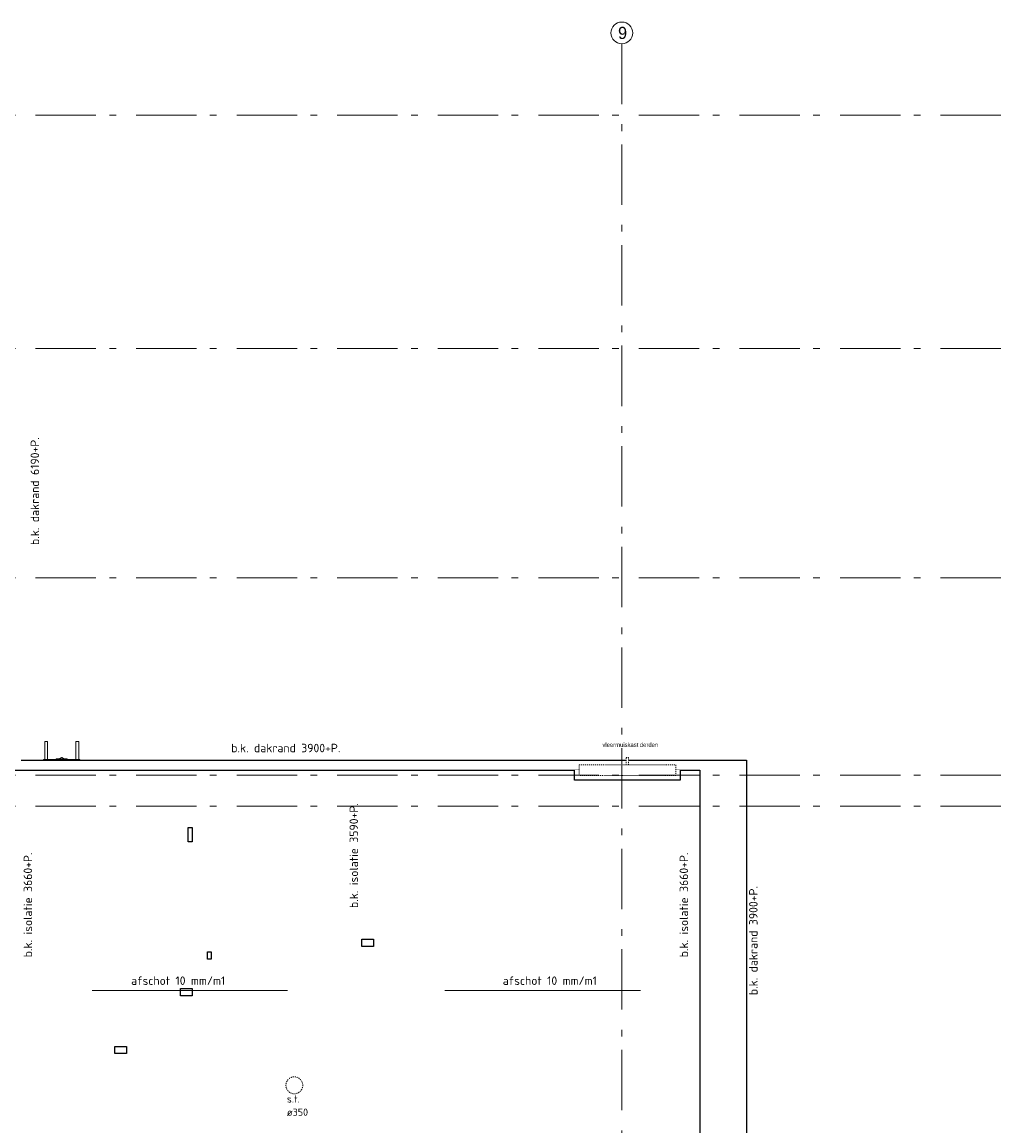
# Model space of a CAD drawing. Header units: millimetres. Extents: x -6198 to 1831491, y -9675 to 35911.
# Tile 5 of 5: x 34824 to 55105, y 13054 to 35911. Entities that reach past the tile are written whole.
import ezdxf

# ---------------------------------------------------------------- set-up
doc = ezdxf.new("R2010")
doc.units = ezdxf.units.MM
doc.header["$LTSCALE"] = 100
doc.set_wipeout_variables(frame=1)
for name, pattern in [('STREEPJES', [0.1, 0.05, -0.05]), ('STYLE_01', [0.416641, 0.208282, -0.208359]), ('STYLE_06', [1.041641, 0.625, -0.208282, 0.069427, -0.138931])]:
    doc.linetypes.add(name, pattern=pattern)
for name, color, linetype, lineweight in [('00 stramien', 8, 'STYLE_06', 18), ('20 BOVENBOUW', 7, 'Continuous', 5), ('geen', 7, 'Continuous', 5), ('maatlijnen', 5, 'Continuous', 5)]:
    doc.layers.add(name, color=color, linetype=linetype, lineweight=lineweight)
for name, color, linetype in [('AL27----_DAKEN', 2, 'Continuous'), ('AL37----_Dakopeningen', 6, 'Continuous'), ('AL47----_Dakafwerkingen', 7, 'Continuous'), ('AL65----_Veiligheid', 7, 'Continuous'), ('AT27----_Daken', 7, 'Continuous'), ('BT$1----_Tekst', 7, 'Continuous')]:
    doc.layers.add(name, color=color, linetype=linetype)
doc.layers.add('sparingen VBI', color=230, linetype='Continuous', plot=False)
doc.styles.add('DINOT-Regular', font='txt')
doc.styles.add('Isocpeur', font='isocpeur.ttf')

# ---------------------------------------------------------------- blocks, each defined once
blk = doc.blocks.new('lk rond 800')
at = {"color": 0, "linetype": 'STYLE_01', "lineweight": 5}
blk.add_wipeout([(163, -64), (156, -80), (147, -95), (137, -109), (126, -121), (113, -133), (100, -144), (85, -153), (70, -160), (54, -167), (37, -171), (20, -174), (3, -175), (-14, -174), (-31, -172), (-48, -168), (-64, -163), (-80, -156), (-95, -147), (-109, -137), (-121, -126), (-133, -113), (-144, -100), (-153, -85), (-160, -70), (-167, -54), (-171, -37), (-174, -20), (-175, -3), (-174, 14), (-172, 31), (-168, 48), (-163, 64), (-156, 80), (-147, 95), (-137, 109), (-126, 121), (-113, 133), (-100, 144), (-85, 153), (-70, 160), (-54, 167), (-37, 171), (-20, 174), (-3, 175), (14, 174), (31, 172), (48, 168), (64, 163), (80, 156), (95, 147), (109, 137), (121, 126), (133, 113), (144, 100), (153, 85), (160, 70), (167, 54), (171, 37), (174, 20), (175, 3), (174, -14), (172, -31), (168, -48)], dxfattribs=at).dxf.layer = '20 BOVENBOUW'
at = {"layer": '20 BOVENBOUW', "color": 0, "linetype": 'STYLE_01', "lineweight": 5}
blk.add_circle((0, 0), 175, dxfattribs=at)
at = {"layer": 'BT$1----_Tekst', "color": 0, "insert": (-154, -207), "char_height": 150.8, "attachment_point": 1, "line_spacing_factor": 1.089668, "style": 'Isocpeur'}
blk.add_mtext('s.t. \\Pø350', dxfattribs=at)

msp = doc.modelspace()

# ---------------------------------------------------------------- hatches: boundary and pattern name
at = {"layer": 'geen', "linetype": 'Continuous', "lineweight": 0}
for points in [[(40322, 15861), (40325, 15860), (40322, 15859)], [(43588, 15859), (43585, 15860), (43588, 15861)]]:
    msp.add_hatch(color=256, dxfattribs=at).paths.add_polyline_path(points)

# ---------------------------------------------------------------- linework, layer by layer
at = {"layer": '00 stramien', "linetype": 'STYLE_06', "lineweight": 5, "ltscale": 20}
for p, q in [((55105, 33985), (-5748, 33985)), ((55105, 29155), (-5748, 29155)), ((55105, 24405), (-5748, 24405)), ((55105, 19678), (-5748, 19678))]:
    msp.add_line(p, q, dxfattribs=at)
at = {"layer": '00 stramien', "linetype": 'Continuous'}
msp.add_circle((47250, 35686), 225, dxfattribs=at)
at = {"layer": 'AL27----_DAKEN'}
for p, q in [((34806, 20630), (49835, 20630)), ((49835, 20630), (49835, 12540)), ((34596, 20420), (48865, 20420)), ((48865, 20420), (48865, 12750))]:
    msp.add_line(p, q, dxfattribs=at)
at = {"layer": 'AL65----_Veiligheid', "lineweight": 5}
for p, q in [((35293, 20642), (35293, 21017)), ((35353, 21017), (35293, 21017)), ((35353, 20642), (35353, 21017)), ((35938, 20642), (35938, 21017)), ((35998, 21017), (35938, 21017)), ((35998, 20642), (35998, 21017)), ((36020, 20642), (35270, 20642)), ((35270, 20630), (35270, 20642)), ((36020, 20630), (35270, 20630)), ((35585, 20654), (35533, 20654)), ((35533, 20642), (35533, 20654)), ((35639, 20681), (35585, 20654)), ((35639, 20667), (35591, 20644)), ((35705, 20654), (35652, 20681)), ((35699, 20644), (35652, 20667)), ((35758, 20654), (35705, 20654)), ((35758, 20642), (35758, 20654)), ((36020, 20630), (36020, 20642))]:
    msp.add_line(p, q, dxfattribs=at)
for centre, start, end in [((35585, 20657), 270, 296.5651), ((35645, 20667), 63.4349, 116.5651), ((35645, 20654), 63.4349, 116.5651), ((35706, 20657), 243.4349, 270)]:
    msp.add_arc(centre, 15, start, end, dxfattribs=at)
at = {"layer": 'AT27----_Daken', "linetype": 'Continuous', "lineweight": 5}
for p, q in [((36275, 15860), (40325, 15860)), ((47635, 15860), (43585, 15860))]:
    msp.add_line(p, q, dxfattribs=at)
at = {"layer": 'maatlijnen'}
for p, q in [((40322, 15861), (40325, 15860)), ((40322, 15859), (40322, 15861)), ((40325, 15860), (40322, 15859)), ((43585, 15860), (43588, 15861)), ((43588, 15859), (43585, 15860)), ((43588, 15861), (43588, 15859))]:
    msp.add_line(p, q, dxfattribs=at)
at = {"layer": 'sparingen VBI'}
for points in [[(38265, 19235), (38345, 19235), (38345, 18935), (38265, 18935), (38265, 19235)], [(41865, 16920), (42105, 16920), (42105, 16770), (41865, 16770), (41865, 16920)], [(36745, 14702), (36985, 14702), (36985, 14552), (36745, 14552), (36745, 14702)]]:
    msp.add_lwpolyline(points, dxfattribs=at)
for points in [[(38665, 16657), (38745, 16657), (38745, 16507), (38665, 16507)], [(38105, 15898), (38345, 15898), (38345, 15748), (38105, 15748)]]:
    msp.add_lwpolyline(points, close=True, dxfattribs=at)

# ---------------------------------------------------------------- block references
at = {"layer": 'AL37----_Dakopeningen'}
msp.add_blockref('lk rond 800', (40464, 13895), dxfattribs=at)

# ---------------------------------------------------------------- texts
at = {"layer": '00 stramien', "style": 'DINOT-Regular'}
msp.add_text('9', height=251, dxfattribs=at).set_placement((47172, 35561))
at = {"layer": 'BT$1----_Tekst', "linetype": 'STREEPJES', "style": 'Isocpeur'}
for s, p in [('b.k. dakrand 6190+P.', (35177, 25083)), ('b.k. isolatie 3590+P.', (41785, 17566)), ('b.k. isolatie 3660+P.', (35033, 16546)), ('b.k. isolatie 3660+P.', (48623, 16546)), ('b.k. dakrand 3900+P.', (50063, 15762))]:
    msp.add_text(s, height=175.88, rotation=90, dxfattribs=at).set_placement(p)
for s, p in [('b.k. dakrand 3900+P.', (39158, 20791)), ('afschot 10 mm/m1', (37083, 15974)), ('afschot 10 mm/m1', (44783, 15974))]:
    msp.add_text(s, height=175.88, dxfattribs=at).set_placement(p)

# ---------------------------------------------------------------- wipeouts: each hides what was drawn before it
at = {"linetype": 'Continuous', "lineweight": 5}
msp.add_wipeout([(46849, 20871), (48045, 20871), (48045, 21030), (46849, 21030)], dxfattribs=at).dxf.layer = 'AL47----_Dakafwerkingen'

# ---------------------------------------------------------------- next in the draw order: texts
at = {"layer": 'AL47----_Dakafwerkingen', "insert": (46849, 20990), "char_height": 87.94, "attachment_point": 1, "line_spacing_factor": 1.089869, "style": 'DINOT-Regular'}
msp.add_mtext('vleermuiskast derden', dxfattribs=at)

# ---------------------------------------------------------------- next in the draw order: wipeouts: each hides what was drawn before it
at = {"linetype": 'STYLE_01', "lineweight": 5}
msp.add_wipeout([(47342, 20680), (47392, 20680), (47392, 20530), (47342, 20530)], dxfattribs=at).dxf.layer = 'AL47----_Dakafwerkingen'

# ---------------------------------------------------------------- next in the draw order: linework, layer by layer
at = {"layer": 'AL47----_Dakafwerkingen', "linetype": 'STYLE_01', "lineweight": 5}
msp.add_lwpolyline([(47342, 20680), (47392, 20680), (47392, 20530), (47342, 20530)], close=True, dxfattribs=at)

# ---------------------------------------------------------------- next in the draw order: wipeouts: each hides what was drawn before it
msp.add_wipeout([(48367, 20310), (48367, 20425), (48461, 20425), (48461, 20216), (46273, 20216), (46273, 20425), (46367, 20425), (46367, 20310)]).dxf.layer = 'AL47----_Dakafwerkingen'

# ---------------------------------------------------------------- next in the draw order: linework, layer by layer
at = {"layer": 'AL47----_Dakafwerkingen', "flags": 128}
msp.add_lwpolyline([(48461, 20425), (48461, 20216), (46273, 20216), (46273, 20425)], dxfattribs=at)

# ---------------------------------------------------------------- next in the draw order: wipeouts: each hides what was drawn before it
at = {"linetype": 'STYLE_01', "lineweight": 5}
msp.add_wipeout([(46367, 20530), (48367, 20530), (48367, 20310), (46367, 20310)], dxfattribs=at).dxf.layer = 'AL47----_Dakafwerkingen'

# ---------------------------------------------------------------- next in the draw order: linework, layer by layer
at = {"layer": '00 stramien', "linetype": 'STYLE_06', "lineweight": 5, "ltscale": 20}
for p, q in [((47250, 35461), (47250, -2390)), ((55105, 20320), (-5748, 20320))]:
    msp.add_line(p, q, dxfattribs=at)
at = {"layer": 'AL47----_Dakafwerkingen', "linetype": 'STYLE_01', "lineweight": 5}
msp.add_lwpolyline([(46367, 20530), (48367, 20530), (48367, 20310), (46367, 20310)], close=True, dxfattribs=at)

doc.saveas('drawing.dxf')
